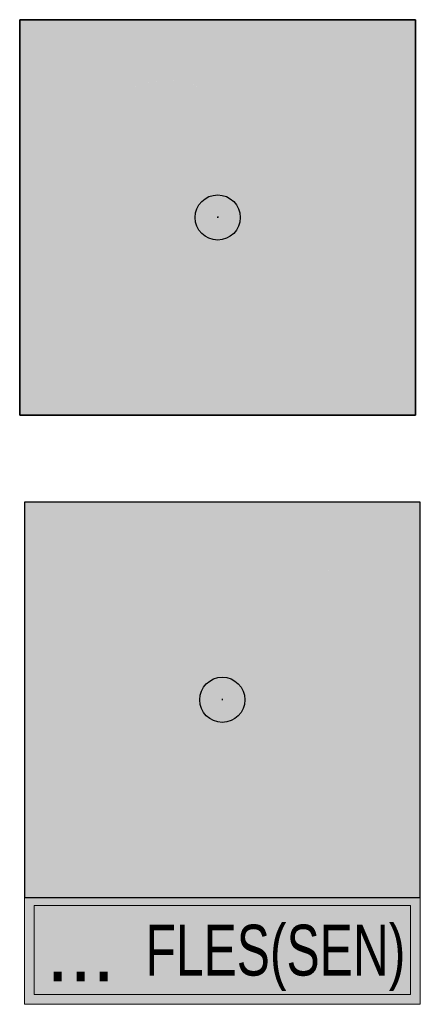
# Model space of a CAD drawing. Header units: millimetres. Extents: x -20879 to 80472, y -12121 to 39016.
# Tile 41 of 63: x 18203 to 18911, y 22580 to 24322. Entities that reach past the tile are written whole.
import ezdxf
from ezdxf.enums import TextEntityAlignment as Align

# ---------------------------------------------------------------- set-up
doc = ezdxf.new("R2010")
doc.units = ezdxf.units.MM
doc.layers.add('DVD-VB-V_TEXT', color=7, linetype='Continuous')
doc.layers.add('FL6411--_EHBO', color=7, linetype='Continuous')
doc.layers.add('RVB-VB-V_Aanwijslijn', color=7, linetype='Continuous', true_color=0xff0001)
doc.styles.add('DVD_ALG 1.8mm_RE', font='arial.ttf', dxfattribs={"height": 1.8})

# ---------------------------------------------------------------- blocks, each defined once
blk = doc.blocks.new('RVB_EHBO_008_v01_Icon')
at = {"layer": 'FL6411--_EHBO', "true_color": 0x008542}
h = blk.add_hatch(color=116, dxfattribs=at)
h.dxf.hatch_style = 1
h.paths.add_polyline_path([(3.5, 3.499999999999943), (-3.5, 3.499999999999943), (-3.5, -3.5), (3.5, -3.5)])
h.paths.add_polyline_path([(0.2464617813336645, 0.4589443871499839, -1), (0.4746373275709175, 0.4589443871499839, -1)], flags=16)
h.paths.add_polyline_path([(0.0892741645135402, 0.1178524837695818, -1), (0.3174497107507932, 0.1178524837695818, -1)], flags=16)
h.paths.add_polyline_path([(0.4680843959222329, 0.8396252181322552, -1), (0.696259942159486, 0.8396252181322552, -1)], flags=16)
h.paths.add_polyline_path([(1.70341606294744, 1.119297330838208), (1.70341606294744, 1.702590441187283), (1.119614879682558, 1.702590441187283), (1.119614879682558, 2.285934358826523), (1.70341606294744, 2.285934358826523), (1.70341606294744, 2.869252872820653), (2.28587085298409, 2.869252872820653), (2.28587085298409, 2.285934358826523), (2.869697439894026, 2.285934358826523), (2.869697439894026, 1.702590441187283), (2.28587085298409, 1.702590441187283), (2.28587085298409, 1.119297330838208)], flags=16)
h.paths.add_polyline_path([(0.2180920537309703, -0.1886091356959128, -1), (-0.01008349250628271, -0.1886091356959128, -1)], flags=16)
h.paths.add_polyline_path([(0.1522310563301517, -0.4640004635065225, -1), (-0.07594448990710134, -0.4640004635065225, -1)], flags=16)
h.paths.add_polyline_path([(0.8458212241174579, 1.297115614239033, -1), (1.073996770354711, 1.297115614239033, -1)], flags=16)
h.paths.add_polyline_path([(0.08710965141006, -0.7241345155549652, -1), (-0.141065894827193, -0.7241345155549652, -1)], flags=16)
h.paths.add_polyline_path([(-0.2062261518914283, 0.4589443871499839, -1), (0.02194939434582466, 0.4589443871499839, -1)], flags=16)
h.paths.add_polyline_path([(0.2245428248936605, -1.147317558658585, -0.05049722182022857), (0.221977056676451, -1.296500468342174, -0.02980148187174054), (0.1951381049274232, -1.445950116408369, -0.3038995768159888), (-0.06820878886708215, -1.688084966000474), (-0.3411201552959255, -1.73028042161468, 0.4305365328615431), (-0.6190145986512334, -1.993176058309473), (-0.6190360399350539, -2.868821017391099), (-0.8970027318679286, -2.868821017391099), (-1.174918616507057, -2.868821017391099), (-1.174940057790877, -1.993176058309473, 0.4305365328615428), (-1.452834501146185, -1.73028042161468), (-1.725745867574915, -1.688084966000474, -0.3038995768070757), (-1.989092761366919, -1.445950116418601, -0.02980148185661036), (-2.015931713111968, -1.296500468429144, -0.05049722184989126), (-2.018497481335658, -1.147317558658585), (-0.8969773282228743, -1.147317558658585)], flags=16)
h.paths.add_polyline_path([(-0.3355615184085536, 0.1178524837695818, -1), (-0.1073859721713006, 0.1178524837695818, -1)], flags=16)
h.paths.add_polyline_path([(-0.06775609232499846, 0.8487240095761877, -1), (0.1604194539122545, 0.8487240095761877, -1)], flags=16)
h.paths.add_polyline_path([(0.05721635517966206, -0.9910343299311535, -1), (-0.1709591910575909, -0.9910343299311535, -1)], flags=16)
h.paths.add_polyline_path([(-0.1662523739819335, -0.1886091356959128, -1), (-0.3944279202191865, -0.1886091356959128, -1)], flags=16)
h.paths.add_polyline_path([(-0.201188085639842, -0.4640004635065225, -1), (-0.429363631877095, -0.4640004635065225, -1)], flags=16)
h.paths.add_polyline_path([(-0.2359747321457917, -0.7241345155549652, -1), (-0.4641502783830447, -0.7241345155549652, -1)], flags=16)
h.paths.add_polyline_path([(-2.488872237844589, 1.824081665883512, -0.589622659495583), (0.6931736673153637, 1.810774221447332, -0.5896226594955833)], flags=16)
h.paths.add_polyline_path([(-0.2323513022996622, -0.9910343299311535, -1), (-0.4605268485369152, -0.9910343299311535, -1)], flags=16)
h.paths.add_polyline_path([(-0.5617637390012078, 0.4589443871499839, -1), (-0.3335881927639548, 0.4589443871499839, -1)], flags=16)
h.paths.add_polyline_path([(-0.6572068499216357, 0.1178524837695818, -1), (-0.4290313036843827, 0.1178524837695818, -1)], flags=16)
h.paths.add_polyline_path([(-0.4922177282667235, -0.1886091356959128, -1), (-0.7203932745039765, -0.1886091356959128, -1)], flags=16)
h.paths.add_polyline_path([(-0.5257889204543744, -0.4640004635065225, -1), (-0.7539644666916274, -0.4640004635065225, -1)], flags=16)
h.paths.add_polyline_path([(-0.5272050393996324, -0.7241345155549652, -1), (-0.7553805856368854, -0.7241345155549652, -1)], flags=16)
h.paths.add_polyline_path([(-0.5264654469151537, -0.9910343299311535, -1), (-0.7546409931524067, -0.9910343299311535, -1)], flags=16)
h.paths.add_polyline_path([(-2.090431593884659, 1.819499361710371, -0.5035154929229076), (0.2791584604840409, 1.834301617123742, -0.4945062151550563)], flags=0)
h.paths.add_polyline_path([(-0.7841245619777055, -0.1886091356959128, -1), (-1.012300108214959, -0.1886091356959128, -1)], flags=16)
h.paths.add_polyline_path([(-1.011113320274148, 0.1178524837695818, -1), (-0.7829377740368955, 0.1178524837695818, -1)], flags=16)
h.paths.add_polyline_path([(-0.7866816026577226, -0.4640004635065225, -1), (-1.014857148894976, -0.4640004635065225, -1)], flags=16)
h.paths.add_polyline_path([(-0.7850648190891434, -0.7241345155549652, -1), (-1.013240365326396, -0.7241345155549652, -1)], flags=16)
h.paths.add_polyline_path([(-1.014119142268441, 0.4589443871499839, -1), (-0.7859435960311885, 0.4589443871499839, -1)], flags=16)
h.paths.add_polyline_path([(-0.784196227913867, -0.9910343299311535, -1), (-1.01237177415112, -0.9910343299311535, -1)], flags=16)
h.paths.add_polyline_path([(-1.039992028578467, -0.4640004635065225, -1), (-1.26816757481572, -0.4640004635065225, -1)], flags=16)
h.paths.add_polyline_path([(-1.4920525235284, 2.299504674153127, -0.2003090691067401), (-0.3561232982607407, 2.319485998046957, -1.695661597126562)], flags=0)
h.paths.add_polyline_path([(-1.073600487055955, -0.1886091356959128, -1), (-1.301776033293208, -0.1886091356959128, -1)], flags=16)
h.paths.add_polyline_path([(-1.043291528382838, -0.7241345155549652, -1), (-1.271467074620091, -0.7241345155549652, -1)], flags=16)
h.paths.add_polyline_path([(-1.36765709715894, 0.1178524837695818, -1), (-1.139481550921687, 0.1178524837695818, -1)], flags=16)
h.paths.add_polyline_path([(-1.040662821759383, -0.9910343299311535, -1), (-1.268838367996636, -0.9910343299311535, -1)], flags=16)
h.paths.add_polyline_path([(-1.463911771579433, 0.4589443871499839, -1), (-1.23573622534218, 0.4589443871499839, -1)], flags=16)
h.paths.add_polyline_path([(-1.281892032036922, 1.995433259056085, -1), (-0.5552349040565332, 1.995433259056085, -1)], flags=0)
h.paths.add_polyline_path([(-1.368044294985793, -0.4640004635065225, -1), (-1.596219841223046, -0.4640004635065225, -1)], flags=16)
h.paths.add_polyline_path([(-1.334521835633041, -0.7241345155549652, -1), (-1.562697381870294, -0.7241345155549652, -1)], flags=16)
h.paths.add_polyline_path([(-1.397132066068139, -0.1886091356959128, -1), (-1.625307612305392, -0.1886091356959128, -1)], flags=16)
h.paths.add_polyline_path([(-1.333263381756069, -0.9910343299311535, -1), (-1.561438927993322, -0.9910343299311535, -1)], flags=16)
h.paths.add_polyline_path([(-1.690821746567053, 0.1148203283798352, -1), (-1.4626462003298, 0.1148203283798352, -1)], flags=16)
h.paths.add_polyline_path([(-1.820790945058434, 0.4589443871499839, -1), (-1.592615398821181, 0.4589443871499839, -1)], flags=16)
h.paths.add_polyline_path([(-1.656430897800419, -0.7241345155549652, -1), (-1.884606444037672, -0.7241345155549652, -1)], flags=16)
h.paths.add_polyline_path([(-1.624029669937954, -0.9910343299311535, -1), (-1.852205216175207, -0.9910343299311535, -1)], flags=16)
h.paths.add_polyline_path([(-1.721466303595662, -0.4640004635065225, -1), (-1.949641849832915, -0.4640004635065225, -1)], flags=16)
h.paths.add_polyline_path([(-1.786341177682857, -0.1886091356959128, -1), (-2.01451672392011, -0.1886091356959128, -1)], flags=16)
h.paths.add_polyline_path([(-1.966906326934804, 0.842932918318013, -1), (-1.738730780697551, 0.842932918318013, -1)], flags=16)
h.paths.add_polyline_path([(-2.111088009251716, 0.1178524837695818, -1), (-1.882912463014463, 0.1178524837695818, -1)], flags=16)
h.paths.add_polyline_path([(-2.272049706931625, 0.4589443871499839, -1), (-2.043874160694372, 0.4589443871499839, -1)], flags=16)
h.paths.add_polyline_path([(-2.494015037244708, 0.8393892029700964, -1), (-2.265839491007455, 0.8393892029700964, -1)], flags=16)
h.paths.add_polyline_path([(-2.868343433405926, 1.296084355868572, -1), (-2.640167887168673, 1.296084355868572, -1)], flags=16)
h.paths.add_polyline_path([(-0.3561232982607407, 2.319485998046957, -1.695661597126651), (-1.4920525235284, 2.299504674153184, 0.1323102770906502), (-2.090431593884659, 1.819499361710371, 0.4945062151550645), (0.2791584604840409, 1.834301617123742, 0.1380848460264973)], flags=0)
h.paths.add_polyline_path([(-1.281892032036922, 1.995433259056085, 1), (-0.5552349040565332, 1.995433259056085, 1)], flags=0)
at = {"layer": 'FL6411--_EHBO', "true_color": 0xf4f8f4}
h = blk.add_hatch(color=7, dxfattribs=at)
h.paths.add_polyline_path([(0.6931736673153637, 1.810774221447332, 0.5896226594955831), (-2.488872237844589, 1.824081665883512, 0.5896226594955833)])
h.paths.add_polyline_path([(-2.090431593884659, 1.819499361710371, -0.5035154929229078), (0.2791584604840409, 1.834301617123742, -0.4945062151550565)], flags=16)
h.paths.add_polyline_path([(-1.281892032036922, 1.995433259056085, -1), (-0.5552349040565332, 1.995433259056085, -1)], flags=0)
h.paths.add_polyline_path([(-0.3561232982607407, 2.319485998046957, 0.2003090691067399), (-1.4920525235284, 2.299504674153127, 1.695661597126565)], flags=0)
h.paths.add_polyline_path([(2.869697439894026, 2.285934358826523), (2.28587085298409, 2.285934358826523), (2.28587085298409, 2.869252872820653), (1.70341606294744, 2.869252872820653), (1.70341606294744, 2.285934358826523), (1.119614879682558, 2.285934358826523), (1.119614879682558, 1.702590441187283), (1.70341606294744, 1.702590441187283), (1.70341606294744, 1.119297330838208), (2.28587085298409, 1.119297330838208), (2.28587085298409, 1.702590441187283), (2.869697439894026, 1.702590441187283)])
h.paths.add_polyline_path([(0.1951381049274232, -1.445950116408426, 0.02980148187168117), (0.221977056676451, -1.296500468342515, 0.05049722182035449), (0.2245428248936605, -1.147317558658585), (-0.8969773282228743, -1.147317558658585), (-2.018497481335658, -1.147317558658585, 0.05049722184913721), (-2.015931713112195, -1.296500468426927, 0.02980148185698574), (-1.989092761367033, -1.445950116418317, 0.3038995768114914), (-1.72574586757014, -1.688084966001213), (-1.452834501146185, -1.73028042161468, -0.4305365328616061), (-1.174940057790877, -1.99317605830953), (-1.174918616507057, -2.868821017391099), (-0.8970027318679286, -2.868821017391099), (-0.6190360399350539, -2.868821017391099), (-0.6190145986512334, -1.99317605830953, -0.4305365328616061), (-0.3411201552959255, -1.73028042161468), (-0.06820878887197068, -1.688084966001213, 0.3038995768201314)])
at = {"layer": 'FL6411--_EHBO', "true_color": 0x008542}
h = blk.add_hatch(color=116, dxfattribs=at)
h.dxf.hatch_style = 1
h.paths.add_polyline_path([(-1.4920525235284, 2.299504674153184, 0.1323102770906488), (-2.090431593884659, 1.819499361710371, 0.4945062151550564), (0.2791584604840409, 1.834301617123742, 0.1380848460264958), (-0.3561232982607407, 2.319485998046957, -1.695661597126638)])
h = blk.add_hatch(color=116, dxfattribs=at)
h.dxf.hatch_style = 1
h.paths.add_polyline_path([(-1.281892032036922, 1.995433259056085, 1), (-0.5552349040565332, 1.995433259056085, 1)])
at = {"layer": 'FL6411--_EHBO', "true_color": 0xf4f8f4}
h = blk.add_hatch(color=7, dxfattribs=at)
edge = h.paths.add_edge_path()
edge.add_arc((-1.187688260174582, -0.1886091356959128), 0.1140877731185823, 0, 360)
edge = h.paths.add_edge_path()
edge.add_arc((-1.511219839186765, -0.1886091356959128), 0.1140877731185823, 0, 360)
edge = h.paths.add_edge_path()
edge.add_arc((-1.900428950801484, -0.1886091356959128), 0.1140877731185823, 0, 360)
edge = h.paths.add_edge_path()
edge.add_arc((-0.60630550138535, -0.1886091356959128), 0.1140877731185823, 0, 360)
edge = h.paths.add_edge_path()
edge.add_arc((-1.852818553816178, 0.842932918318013), 0.1140877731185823, 0, 360)
edge = h.paths.add_edge_path()
edge.add_arc((-2.379927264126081, 0.8393892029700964), 0.1140877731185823, 0, 360)
edge = h.paths.add_edge_path()
edge.add_arc((-2.754255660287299, 1.296084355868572), 0.1140877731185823, 0, 360)
edge = h.paths.add_edge_path()
edge.add_arc((0.1040042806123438, -0.1886091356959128), 0.1140877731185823, 0, 360)
edge = h.paths.add_edge_path()
edge.add_arc((-0.898212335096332, -0.1886091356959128), 0.1140877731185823, 0, 360)
edge = h.paths.add_edge_path()
edge.add_arc((-2.157961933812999, 0.4589443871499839), 0.1140877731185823, 0, 360)
edge = h.paths.add_edge_path()
edge.add_arc((0.5821721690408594, 0.8396252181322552), 0.1140877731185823, 0, 360)
edge = h.paths.add_edge_path()
edge.add_arc((0.9599089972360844, 1.297115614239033), 0.1140877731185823, 0, 360)
edge = h.paths.add_edge_path()
edge.add_arc((-0.900031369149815, 0.4589443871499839), 0.1140877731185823, 0, 360)
edge = h.paths.add_edge_path()
edge.add_arc((-0.28034014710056, -0.1886091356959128), 0.1140877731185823, 0, 360)
edge = h.paths.add_edge_path()
edge.add_arc((-1.349823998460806, 0.4589443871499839), 0.1140877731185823, 0, 360)
edge = h.paths.add_edge_path()
edge.add_arc((-1.706703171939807, 0.4589443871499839), 0.1140877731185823, 0, 360)
edge = h.paths.add_edge_path()
edge.add_arc((-0.2214737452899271, 0.1178524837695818), 0.1140877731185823, 0, 360)
edge = h.paths.add_edge_path()
edge.add_arc((-0.6398766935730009, -0.4640004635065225), 0.1140877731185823, 0, 360)
edge = h.paths.add_edge_path()
edge.add_arc((-1.99700023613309, 0.1178524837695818), 0.1140877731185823, 0, 360)
edge = h.paths.add_edge_path()
edge.add_arc((-0.5431190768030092, 0.1178524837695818), 0.1140877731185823, 0, 360)
edge = h.paths.add_edge_path()
edge.add_arc((-0.3500625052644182, -0.7241345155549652), 0.1140877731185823, 0, 360)
edge = h.paths.add_edge_path()
edge.add_arc((-1.835554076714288, -0.4640004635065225), 0.1140877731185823, 0, 360)
edge = h.paths.add_edge_path()
edge.add_arc((-1.576733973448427, 0.1148203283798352), 0.1140877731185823, 0, 360)
edge = h.paths.add_edge_path()
edge.add_arc((-1.157379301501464, -0.7241345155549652), 0.1140877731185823, 0, 360)
edge = h.paths.add_edge_path()
edge.add_arc((-0.09213837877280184, 0.4589443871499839), 0.1140877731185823, 0, 360)
edge = h.paths.add_edge_path()
edge.add_arc((-1.448609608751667, -0.7241345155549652), 0.1140877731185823, 0, 360)
edge = h.paths.add_edge_path()
edge.add_arc((-0.4476759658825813, 0.4589443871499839), 0.1140877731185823, 0, 360)
edge = h.paths.add_edge_path()
edge.add_arc((-1.253569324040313, 0.1178524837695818), 0.1140877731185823, 0, 360)
edge = h.paths.add_edge_path()
edge.add_arc((-0.9007693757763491, -0.4640004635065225), 0.1140877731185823, 0, 360)
edge = h.paths.add_edge_path()
edge.add_arc((-0.897025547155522, 0.1178524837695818), 0.1140877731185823, 0, 360)
edge = h.paths.add_edge_path()
edge.add_arc((0.03814328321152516, -0.4640004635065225), 0.1140877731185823, 0, 360)
edge = h.paths.add_edge_path()
edge.add_arc((-0.3464390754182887, -0.9910343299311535), 0.1140877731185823, 0, 360)
edge = h.paths.add_edge_path()
edge.add_arc((-1.447351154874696, -0.9910343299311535), 0.1140877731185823, 0, 360)
edge = h.paths.add_edge_path()
edge.add_arc((0.360549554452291, 0.4589443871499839), 0.1140877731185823, 0, 360)
edge = h.paths.add_edge_path()
edge.add_arc((-0.8982840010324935, -0.9910343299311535), 0.1140877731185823, 0, 360)
edge = h.paths.add_edge_path()
edge.add_arc((0.04633168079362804, 0.8487240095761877), 0.1140877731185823, 0, 360)
edge = h.paths.add_edge_path()
edge.add_arc((-1.738117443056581, -0.9910343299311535), 0.1140877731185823, 0, 360)
edge = h.paths.add_edge_path()
edge.add_arc((-1.154079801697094, -0.4640004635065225), 0.1140877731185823, 0, 360)
edge = h.paths.add_edge_path()
edge.add_arc((-0.05687141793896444, -0.9910343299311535), 0.1140877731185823, 0, 360)
edge = h.paths.add_edge_path()
edge.add_arc((-1.770518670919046, -0.7241345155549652), 0.1140877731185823, 0, 360)
edge = h.paths.add_edge_path()
edge.add_arc((-0.0269781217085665, -0.7241345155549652), 0.1140877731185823, 0, 360)
edge = h.paths.add_edge_path()
edge.add_arc((0.2033619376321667, 0.1178524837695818), 0.1140877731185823, 0, 360)
edge = h.paths.add_edge_path()
edge.add_arc((-1.48213206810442, -0.4640004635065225), 0.1140877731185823, 0, 360)
edge = h.paths.add_edge_path()
edge.add_arc((-0.6405532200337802, -0.9910343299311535), 0.1140877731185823, 0, 360)
edge = h.paths.add_edge_path()
edge.add_arc((-0.3152758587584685, -0.4640004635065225), 0.1140877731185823, 0, 360)
edge = h.paths.add_edge_path()
edge.add_arc((-0.6412928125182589, -0.7241345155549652), 0.1140877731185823, 0, 360)
edge = h.paths.add_edge_path()
edge.add_arc((-0.8991525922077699, -0.7241345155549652), 0.1140877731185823, 0, 360)
edge = h.paths.add_edge_path()
edge.add_arc((-1.15475059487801, -0.9910343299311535), 0.1140877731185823, 0, 360)
at = {"layer": 'Defpoints'}
blk.add_lwpolyline([(-3.5, -3.5), (3.5, -3.5), (3.5, 3.5), (-3.5, 3.5)], close=True, dxfattribs=at)
at = {"layer": 'FL6411--_EHBO', "color": 116, "true_color": 0x008542}
blk.add_lwpolyline([(-3.5, 3.499999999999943), (3.5, 3.499999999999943), (3.5, -3.5), (-3.5, -3.5)], close=True, dxfattribs=at)
blk = doc.blocks.new('RVB_EHBO_008_v01')
at = {"layer": 'RVB-VB-V_Aanwijslijn'}
h = blk.add_hatch(color=256, dxfattribs=at)
h.dxf.hatch_style = 1
edge = h.paths.add_edge_path()
edge.add_arc((0, 0), 0.4, 0, 360)
at = {"layer": 'Defpoints'}
for points in [[(-0.01081208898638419, 0.007751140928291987), (0.01081208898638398, 0.007751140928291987)], [(-1.110223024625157e-16, 0.01657545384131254), (-1.040834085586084e-16, 0.007751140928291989)]]:
    blk.add_lwpolyline(points, dxfattribs=at)
at = {"layer": 'RVB-VB-V_Aanwijslijn'}
blk.add_line((0, 0.01033485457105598), (0, 0), dxfattribs=at)
blk.add_circle((0, 0), 0.4, dxfattribs=at)
blk.add_blockref('RVB_EHBO_008_v01_Icon', (5.833335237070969e-08, 0))
at = {"layer": 'DVD-VB-V_TEXT', "lineweight": 5, "style": 'DVD_ALG 1.8mm_RE', "flags": 1}
blk.add_attdef('$RUIMTECODE', (8.120812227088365, 5.039125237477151), '', height=1.4, dxfattribs=at)
blk = doc.blocks.new('RVB_EHBO_017_v01_Icon')
at = {"layer": 'FL6411--_EHBO', "true_color": 0x008542}
h = blk.add_hatch(color=116, dxfattribs=at)
h.paths.add_polyline_path([(-3.5, 3.5), (3.5, 3.5), (3.5, -3.5), (-3.5, -3.5)])
edge = h.paths.add_edge_path(flags=16)
edge.add_line((-2.450963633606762, 0.622556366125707), (-1.827201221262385, 0.622556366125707))
edge.add_line((-1.827201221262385, 0.622556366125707), (-1.827201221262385, -0.03090901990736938))
edge.add_line((-1.827201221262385, -0.03090901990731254), (-1.822276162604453, -0.01623683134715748))
edge.add_arc((-1.907519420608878, -0.4458008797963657), 0.437940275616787, 2.7275056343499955, 78.775964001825, ccw=False)
edge.add_arc((-2.547623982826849, -0.6843736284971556), 1.108334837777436, -13.535991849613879, 13.535991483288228, ccw=False)
edge.add_arc((1.443298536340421, -1.645161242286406), 2.996610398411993, 166.4640084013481, 193.5359917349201)
edge.add_arc((-2.94671745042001, -2.702027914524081), 1.518830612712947, -13.535991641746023, 13.535991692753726, ccw=False)
edge.add_line((-1.470075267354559, -3.057519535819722), (-1.470765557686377, -3.070513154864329))
edge.add_line((-1.470765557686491, -3.070513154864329), (-2.807399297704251, -3.070513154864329))
edge.add_line((-2.807399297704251, -3.070513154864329), (-2.809127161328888, -3.057519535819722))
edge.add_arc((-1.33248496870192, -2.702027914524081), 1.518830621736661, 166.4640082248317, 193.5359915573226, ccw=False)
edge.add_arc((-5.722500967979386, -1.645161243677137), 2.996610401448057, 346.4640083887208, 373.5359917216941)
edge.add_arc((-1.731578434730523, -0.6843736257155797), 1.108334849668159, 166.4640082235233, 193.5359915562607, ccw=False)
edge.add_arc((-2.370116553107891, -0.4474279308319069), 0.4395851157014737, 101.42305829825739, 177.0703777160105, ccw=False)
edge.add_line((-2.457177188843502, -0.01655031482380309), (-2.450963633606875, -0.03090901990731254))
edge.add_line((-2.450963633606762, -0.03090901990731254), (-2.450963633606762, 0.6225563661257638))
edge = h.paths.add_edge_path(flags=16)
edge.add_arc((0.2507372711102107, -0.07452274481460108), 2.873889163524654, 29.13227523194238, 90.44425579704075)
edge.add_arc((0.2061710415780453, -0.07452275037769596), 2.873889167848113, 89.55574468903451, 150.8677252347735)
edge.add_arc((-2.188509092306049, 1.261653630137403), 0.1316600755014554, 151.4558497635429, 227.417013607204)
edge.add_arc((-2.142075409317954, 1.349945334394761), 0.2295158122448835, 233.8095576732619, 293.1963660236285)
edge.add_arc((-2.342533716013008, 2.09209912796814), 0.9965086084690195, 286.9705359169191, 302.9944775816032)
edge.add_arc((0.2338875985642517, 2.562383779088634), 2.417031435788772, 212.7084952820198, 269.871200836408)
edge.add_arc((0.2230207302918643, 2.562383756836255), 2.417031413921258, 270.1288003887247, 327.2915059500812)
edge.add_arc((2.799442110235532, 2.092098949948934), 0.9965084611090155, 237.0055131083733, 253.0294547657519)
edge.add_arc((2.598983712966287, 1.349945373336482), 0.2295158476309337, 246.803631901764, 306.1904402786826)
edge.add_arc((2.645417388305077, 1.261653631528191), 0.1316600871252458, 312.582994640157, 388.5441585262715)
at = {"layer": 'FL6411--_EHBO', "linetype": 'Continuous', "lineweight": 0, "true_color": 0xf4f8f4}
h = blk.add_hatch(color=7, dxfattribs=at)
h.paths.add_polyline_path([(0.2284541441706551, 2.799280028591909, 0.2739622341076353), (-2.303482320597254, 1.325806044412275, 0.3471487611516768), (-2.277597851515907, 1.164712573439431, 0.2650835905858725), (-2.051672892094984, 1.138983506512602, 0.07003178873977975), (-1.799876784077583, 1.25630437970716, 0.2547235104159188), (0.2284541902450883, 0.1453584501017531, 0.2547235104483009), (2.256785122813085, 1.256304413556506, 0.07003178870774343), (2.508581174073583, 1.138983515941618, 0.2650835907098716), (2.734506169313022, 1.164712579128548, 0.347136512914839), (2.760384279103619, 1.325802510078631, 0.2739618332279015)])
h.paths.add_polyline_path([(0.8365752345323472, 1.539164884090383, -1), (-0.5320253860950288, 1.539164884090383, -1)], flags=16)
h.paths.add_polyline_path([(0.6982809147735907, 1.536572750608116, -1), (-0.3937488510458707, 1.536572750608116, -1)], flags=0)
h.paths.add_polyline_path([(1.287329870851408, 1.967768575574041, -0.08564466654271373), (1.769703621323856, 1.495901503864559, -0.1343739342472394), (1.126578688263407, 0.8161275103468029, 0.2552044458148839)], flags=16)
h.paths.add_polyline_path([(-0.9890190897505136, 1.950867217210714, 0.215352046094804), (-0.911170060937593, 0.9550967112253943, -0.1112617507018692), (-1.39322806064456, 1.567257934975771, -0.07056243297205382)], flags=16)
at = {"layer": 'FL6411--_EHBO', "true_color": 0x008542}
h = blk.add_hatch(color=116, dxfattribs=at)
h.paths.add_polyline_path([(0.8365752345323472, 1.539164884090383, 1), (-0.5320253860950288, 1.539164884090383, 1)])
h.paths.add_polyline_path([(-0.3937488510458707, 1.536572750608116, -1), (0.6982809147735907, 1.536572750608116, -1)], flags=16)
h = blk.add_hatch(color=116, dxfattribs=at)
edge = h.paths.add_edge_path()
edge.add_arc((0.1612223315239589, 0.334096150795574), 1.984188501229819, 125.4297053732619, 141.5746637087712)
edge.add_arc((0.2062713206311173, 2.330930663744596), 1.772454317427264, 205.5219017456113, 230.9167711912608)
edge.add_arc((0.152274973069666, 1.539164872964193), 1.213281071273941, 160.1639568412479, 208.7765901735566, ccw=False)
edge = h.paths.add_edge_path()
edge.add_arc((0.1612222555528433, 0.3340961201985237), 1.984188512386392, 35.84056500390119, 55.4210955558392, ccw=False)
edge.add_arc((0.2062712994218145, 2.330930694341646), 1.772454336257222, 301.2804613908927, 331.8933252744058, ccw=False)
edge.add_arc((0.1522748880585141, 1.539164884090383), 1.213281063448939, 323.4206426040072, 380.6868426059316)
at = {"layer": 'FL6411--_EHBO', "linetype": 'Continuous', "lineweight": 0, "true_color": 0xf4f8f4}
h = blk.add_hatch(color=7, dxfattribs=at)
h.dxf.hatch_style = 1
h.paths.add_polyline_path([(-1.470075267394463, -0.4249610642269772, 0.3445641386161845), (-1.822276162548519, -0.0162368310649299), (-1.827201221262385, -0.03090901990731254), (-1.827201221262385, 0.622556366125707), (-2.450963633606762, 0.622556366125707), (-2.450963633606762, -0.03090901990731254), (-2.457177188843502, -0.01655031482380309, 0.3426072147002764), (-2.80912716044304, -0.4249610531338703, 0.118676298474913), (-2.809127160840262, -0.9437861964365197, -0.1186762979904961), (-2.809127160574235, -2.346536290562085, 0.1186762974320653), (-2.809127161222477, -3.057519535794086), (-2.807399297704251, -3.070513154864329), (-1.470765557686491, -3.070513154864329), (-1.470075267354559, -3.057519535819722, 0.1186762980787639), (-1.470075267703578, -2.346536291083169, -0.1186762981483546), (-1.470075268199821, -0.9437861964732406, 0.1186762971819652)])
at = {"layer": 'Defpoints'}
blk.add_lwpolyline([(-3.5, -3.5), (3.5, -3.5), (3.5, 3.5), (-3.5, 3.5)], close=True, dxfattribs=at)
at = {"layer": 'FL6411--_EHBO', "color": 116, "linetype": 'Continuous', "lineweight": 0, "true_color": 0x008542}
blk.add_lwpolyline([(-3.5, -3.5), (3.5, -3.5), (3.5, 3.5), (-3.5, 3.5)], close=True, dxfattribs=at)
blk = doc.blocks.new('RVB_EHBO_017_v01')
at = {"layer": 'DVD-VB-V_TEXT', "true_color": 0x008542}
h = blk.add_hatch(color=116, dxfattribs=at)
h.paths.add_polyline_path([(3.499980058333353, -3.5), (-3.499999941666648, -3.5), (-3.499999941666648, -5.388032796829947), (3.499980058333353, -5.388032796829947)])
h.paths.add_polyline_path([(-3.324919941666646, -3.642292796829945), (3.324900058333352, -3.642292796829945), (3.324900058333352, -5.217292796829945), (-3.324919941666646, -5.217292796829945)], flags=16)
at = {"layer": 'DVD-VB-V_TEXT', "true_color": 0xf4f8f4}
h = blk.add_hatch(color=7, dxfattribs=at)
h.dxf.hatch_style = 1
h.paths.add_polyline_path([(3.324900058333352, -3.642292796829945), (-3.324919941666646, -3.642292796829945), (-3.324919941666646, -5.217292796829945), (3.324900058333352, -5.217292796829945)])
at = {"layer": 'RVB-VB-V_Aanwijslijn'}
h = blk.add_hatch(color=256, dxfattribs=at)
h.dxf.hatch_style = 1
edge = h.paths.add_edge_path()
edge.add_arc((0, 0), 0.4, 0, 360)
at = {"layer": 'Defpoints'}
for points in [[(-0.01081208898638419, 0.007751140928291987), (0.01081208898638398, 0.007751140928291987)], [(-1.110223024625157e-16, 0.01657545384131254), (-1.040834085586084e-16, 0.007751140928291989)]]:
    blk.add_lwpolyline(points, dxfattribs=at)
at = {"layer": 'DVD-VB-V_TEXT', "color": 116, "linetype": 'Continuous', "lineweight": 0, "true_color": 0x008542}
for points in [[(-3.499999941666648, -3.5), (3.499980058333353, -3.5), (3.499980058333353, -5.388032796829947), (-3.499999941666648, -5.388032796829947)], [(-3.324919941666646, -3.642292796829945), (3.324900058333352, -3.642292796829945), (3.324900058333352, -5.217292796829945), (-3.324919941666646, -5.217292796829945)]]:
    blk.add_lwpolyline(points, close=True, dxfattribs=at)
at = {"layer": 'RVB-VB-V_Aanwijslijn'}
blk.add_line((0, 0.01033485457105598), (0, 0), dxfattribs=at)
blk.add_circle((0, 0), 0.4, dxfattribs=at)
blk.add_blockref('RVB_EHBO_017_v01_Icon', (5.833335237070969e-08, 0))
at = {"layer": 'DVD-VB-V_TEXT', "color": 250, "true_color": 0x2e3032, "style": 'DVD_ALG 1.8mm_RE', "width": 0.7}
blk.add_text('FLES(SEN)', height=0.9, dxfattribs=at).set_placement((-1.359659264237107, -4.429792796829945), align=Align.MIDDLE_LEFT)
at = {"layer": 'DVD-VB-V_TEXT', "lineweight": 5, "style": 'DVD_ALG 1.8mm_RE', "flags": 1}
blk.add_attdef('$RUIMTECODE', (8.120812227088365, 5.039125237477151), '', height=1.4, dxfattribs=at)
at = {"layer": 'DVD-VB-V_TEXT', "color": 250, "true_color": 0x2e3032, "style": 'DVD_ALG 1.8mm_RE', "width": 0.95}
blk.add_attdef('$AANTALFLESSEN', text='', height=1.1, dxfattribs=at).set_placement((-2.505224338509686, -4.429792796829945), align=Align.MIDDLE_CENTER)

msp = doc.modelspace()

# ---------------------------------------------------------------- block references
at = {"xscale": 100, "yscale": 100, "zscale": 100}
msp.add_blockref('RVB_EHBO_008_v01', (18552.92213814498, 23972.30725471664), dxfattribs=at)
at = {"lineweight": 0, "xscale": 100, "yscale": 100, "zscale": 100}
msp.add_blockref('RVB_EHBO_017_v01', (18561.16447486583, 23118.83904599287), dxfattribs=at).add_auto_attribs({'$AANTALFLESSEN': '...'})

doc.saveas('drawing.dxf')
